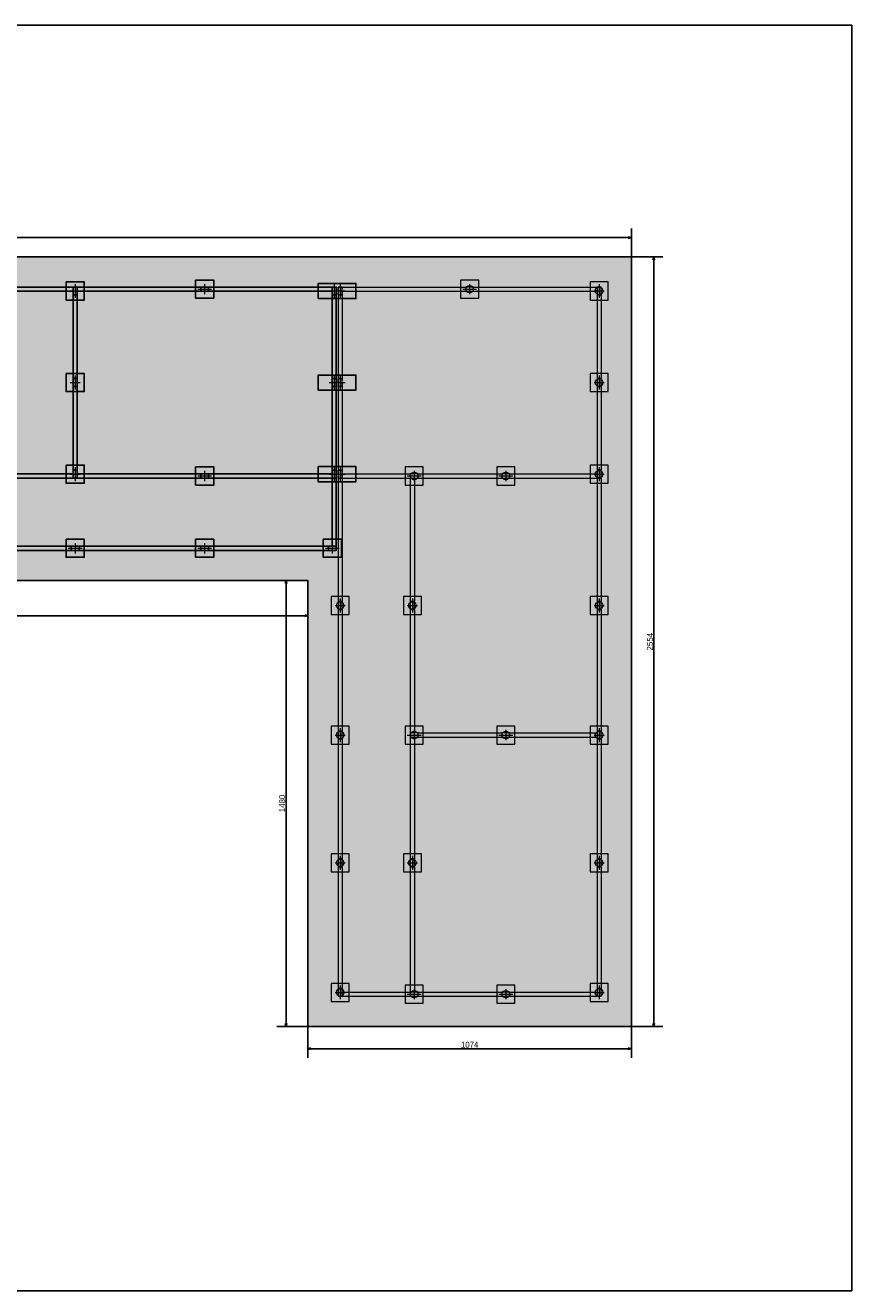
# Model space of a CAD drawing. Header units: millimetres. Extents: x -24 to 384, y -54 to 92.
# Tile 3 of 75: x 32 to 59, y 0 to 42. Entities that reach past the tile are written whole.
import ezdxf

# ---------------------------------------------------------------- set-up
doc = ezdxf.new("R2010")
doc.units = ezdxf.units.MM
doc.linetypes.add('ACAD_ISO03W100', pattern=[30, 12, -18])
for name, color, linetype, lineweight in [('BL_CONTORNO', 6, 'Continuous', 9), ('PILAR_EIXOS', 1, 'Continuous', 0), ('PILAR_RET', 2, 'Continuous', 9), ('SAP_CONTORNO', 6, 'Continuous', 9), ('VIG_FACES', 5, 'Continuous', 9)]:
    doc.layers.add(name, color=color, linetype=linetype, lineweight=lineweight)
doc.styles.add('GULIM', font='Gulim.ttf')
doc.linetypes.add('FENCELINE2', pattern='A,6.35,-2.54,[132,ltypeshp.shx,S=2.54,R=0,X=-2.54,Y=0],-2.54,25.4', length=36.83)
doc.dimstyles.new('GULIM-100', dxfattribs={"dimtxt": 0.2, "dimasz": 0.1, "dimexe": 0.3, "dimexo": 0, "dimgap": 0.025, "dimtad": 1, "dimdec": 1, "dimlfac": 100, "dimzin": 12, "dimdsep": 46, "dimtxsty": 'GULIM', "dimblk": 'OPEN30', "dimcen": 0, "dimclrd": 152, "dimclre": 152, "dimclrt": 152, "dimaunit": 1, "dimadec": 0, "dimazin": 0, "dimtfac": 1.875, "dimtdec": 1, "dimtmove": 2, "dimatfit": 3, "dimldrblk": 'OPEN30', "dimfxl": 0, "dimtolj": 1, "dimtzin": 12, "dimlwd": -1, "dimarcsym": 0})

# ---------------------------------------------------------------- blocks, each defined once
blk = doc.blocks.new('EIXOS_DO_PILAR')
at = {"layer": 'PILAR_EIXOS'}
for p, q in [((-0.5, 0), (0.5, 0)), ((0, -0.5), (0, 0.5))]:
    blk.add_line(p, q, dxfattribs=at)
blk = doc.blocks.new('_Open30')
at = {"color": 0, "linetype": 'ByBlock', "lineweight": -2}
for p, q in [((-1, 0.27), (0, 0)), ((0, 0), (-1, -0.27)), ((0, 0), (-1, 0))]:
    blk.add_line(p, q, dxfattribs=at)
blk = doc.blocks.new('*D3')
at = {"color": 152, "lineweight": -2, "transparency": 16777216}
for p, q in [((6.742, 34.312), (6.742, 35.254)), ((52.082, 34.312), (52.082, 35.254))]:
    blk.add_line(p, q, dxfattribs=at)
at = {"color": 152, "transparency": 16777216}
blk.add_line((51.982, 34.954), (6.842, 34.954), dxfattribs=at)
at = {"layer": 'Defpoints', "color": 0, "transparency": 16777216}
for p in [(6.742, 34.954), (6.742, 34.312), (52.082, 34.312)]:
    blk.add_point(p, dxfattribs=at)
at = {"color": 152, "transparency": 16777216, "xscale": 0.1, "yscale": 0.1, "zscale": 0.1, "rotation": 180}
blk.add_blockref('_Open30', (6.742, 34.954), dxfattribs=at)
at = {"color": 152, "transparency": 16777216, "xscale": 0.1, "yscale": 0.1, "zscale": 0.1}
blk.add_blockref('_Open30', (52.082, 34.954), dxfattribs=at)
at = {"color": 152, "transparency": 16777216, "insert": (29.412, 35.082), "char_height": 0.2, "attachment_point": 5, "style": 'GULIM'}
blk.add_mtext('\\A1;4534', dxfattribs=at)
blk = doc.blocks.new('*D5')
at = {"color": 152, "lineweight": -2, "transparency": 16777216}
for p, q in [((52.082, 34.312), (53.128, 34.312)), ((52.082, 8.772), (53.128, 8.772))]:
    blk.add_line(p, q, dxfattribs=at)
at = {"color": 152, "transparency": 16777216}
blk.add_line((52.828, 34.212), (52.828, 8.872), dxfattribs=at)
at = {"layer": 'Defpoints', "color": 0, "transparency": 16777216}
for p in [(52.082, 34.312), (52.082, 8.772), (52.828, 8.772)]:
    blk.add_point(p, dxfattribs=at)
at = {"color": 152, "transparency": 16777216, "xscale": 0.1, "yscale": 0.1, "zscale": 0.1}
for p, rotation in [((52.828, 34.312), 90), ((52.828, 8.772), 270)]:
    blk.add_blockref('_Open30', p, dxfattribs=dict(at, rotation=rotation))
at = {"color": 152, "transparency": 16777216, "insert": (52.7, 21.542), "char_height": 0.2, "attachment_point": 5, "rotation": 90, "style": 'GULIM'}
blk.add_mtext('\\A1;2554', dxfattribs=at)
blk = doc.blocks.new('*D6')
at = {"color": 152, "lineweight": -2, "transparency": 16777216}
for p, q in [((41.342, 8.772), (41.342, 7.733)), ((52.082, 8.772), (52.082, 7.733))]:
    blk.add_line(p, q, dxfattribs=at)
at = {"color": 152, "transparency": 16777216}
blk.add_line((41.442, 8.033), (51.982, 8.033), dxfattribs=at)
at = {"layer": 'Defpoints', "color": 0, "transparency": 16777216}
for p in [(41.342, 8.772), (52.082, 8.772), (52.082, 8.033)]:
    blk.add_point(p, dxfattribs=at)
at = {"color": 152, "transparency": 16777216, "xscale": 0.1, "yscale": 0.1, "zscale": 0.1, "rotation": 180}
blk.add_blockref('_Open30', (41.342, 8.033), dxfattribs=at)
at = {"color": 152, "transparency": 16777216, "xscale": 0.1, "yscale": 0.1, "zscale": 0.1}
blk.add_blockref('_Open30', (52.082, 8.033), dxfattribs=at)
at = {"color": 152, "transparency": 16777216, "insert": (46.712, 8.161), "char_height": 0.2, "attachment_point": 5, "style": 'GULIM'}
blk.add_mtext('\\A1;1074', dxfattribs=at)
blk = doc.blocks.new('*D7')
at = {"color": 152, "lineweight": -2, "transparency": 16777216}
for p, q in [((41.342, 23.572), (40.314, 23.572)), ((41.342, 8.772), (40.314, 8.772))]:
    blk.add_line(p, q, dxfattribs=at)
at = {"color": 152, "transparency": 16777216}
blk.add_line((40.614, 23.472), (40.614, 8.872), dxfattribs=at)
at = {"layer": 'Defpoints', "color": 0, "transparency": 16777216}
for p in [(41.342, 23.572), (40.614, 8.772), (41.342, 8.772)]:
    blk.add_point(p, dxfattribs=at)
at = {"color": 152, "transparency": 16777216, "xscale": 0.1, "yscale": 0.1, "zscale": 0.1}
for p, rotation in [((40.614, 23.572), 90), ((40.614, 8.772), 270)]:
    blk.add_blockref('_Open30', p, dxfattribs=dict(at, rotation=rotation))
at = {"color": 152, "transparency": 16777216, "insert": (40.487, 16.172), "char_height": 0.2, "attachment_point": 5, "rotation": 90, "style": 'GULIM'}
blk.add_mtext('\\A1;1480', dxfattribs=at)
blk = doc.blocks.new('*D8')
at = {"color": 152, "lineweight": -2, "transparency": 16777216}
for p, q in [((6.742, 23.572), (6.742, 22.104)), ((41.342, 23.572), (41.342, 22.104))]:
    blk.add_line(p, q, dxfattribs=at)
at = {"color": 152, "transparency": 16777216}
blk.add_line((41.242, 22.404), (6.842, 22.404), dxfattribs=at)
at = {"layer": 'Defpoints', "color": 0, "transparency": 16777216}
for p in [(6.742, 23.572), (41.342, 23.572), (6.742, 22.404)]:
    blk.add_point(p, dxfattribs=at)
at = {"color": 152, "transparency": 16777216, "xscale": 0.1, "yscale": 0.1, "zscale": 0.1, "rotation": 180}
blk.add_blockref('_Open30', (6.742, 22.404), dxfattribs=at)
at = {"color": 152, "transparency": 16777216, "xscale": 0.1, "yscale": 0.1, "zscale": 0.1}
blk.add_blockref('_Open30', (41.342, 22.404), dxfattribs=at)
at = {"color": 152, "transparency": 16777216, "insert": (24.042, 22.532), "char_height": 0.2, "attachment_point": 5, "style": 'GULIM'}
blk.add_mtext('\\A1;3460', dxfattribs=at)

msp = doc.modelspace()

# ---------------------------------------------------------------- hatches: boundary and pattern name
h = msp.add_hatch(color=11)
h.dxf.hatch_style = 1
h.paths.add_polyline_path([(6.7422, 34.3116), (52.0822, 34.3116), (52.0822, 8.7716), (41.3422, 8.7716), (41.3422, 23.5716), (6.7422, 23.5716)])

# ---------------------------------------------------------------- linework, layer by layer
at = {"color": 1}
for p, q in [((29.4422, 33.3116), (33.5422, 33.3116)), ((33.6822, 33.3116), (37.7822, 33.3116)), ((38.0422, 33.3116), (42.1422, 33.3116)), ((29.4422, 33.1716), (33.5422, 33.1716)), ((33.5422, 33.0516), (33.5422, 30.2716)), ((33.6822, 33.1716), (37.7822, 33.1716)), ((33.6822, 33.0516), (33.6822, 30.2716)), ((38.0422, 33.1716), (42.1422, 33.1716)), ((42.1422, 33.0516), (42.1422, 30.2716)), ((42.2822, 33.0516), (42.2822, 30.2716)), ((33.5422, 30.0116), (33.5422, 27.2316)), ((33.6822, 30.0116), (33.6822, 27.2316)), ((42.1422, 30.0116), (42.1422, 27.2316)), ((42.2822, 30.0116), (42.2822, 27.2316)), ((33.5422, 26.9716), (29.4422, 26.9716)), ((33.5422, 27.1116), (31.1322, 27.1116)), ((33.6822, 27.1116), (37.7822, 27.1116)), ((33.6822, 26.9716), (37.7822, 26.9716)), ((38.0422, 27.1116), (42.1422, 27.1116)), ((38.0422, 26.9716), (42.1422, 26.9716)), ((42.1422, 26.9716), (42.1422, 24.7116)), ((42.2822, 26.9716), (42.2822, 24.7116)), ((29.4422, 24.7116), (33.4822, 24.7116)), ((29.4422, 24.5716), (33.4822, 24.5716)), ((33.7422, 24.7116), (37.7822, 24.7116)), ((33.7422, 24.5716), (37.7822, 24.5716)), ((38.0422, 24.7116), (42.0222, 24.7116)), ((38.0422, 24.5716), (42.0222, 24.5716))]:
    msp.add_line(p, q, dxfattribs=at)
msp.add_lwpolyline([(0, 0), (59.4, 0), (59.4, 42), (0, 42)], close=True)
at = {"color": 3, "linetype": 'FENCELINE2', "ltscale": 0.05}
msp.add_lwpolyline([(6.7422, 34.3116), (52.0822, 34.3116), (52.0822, 8.7716), (41.3422, 8.7716), (41.3422, 23.5716), (6.7422, 23.5716)], close=True, dxfattribs=at)
at = {"color": 1}
for points in [[(33.3122, 33.4816), (33.3122, 32.8816), (33.9122, 32.8816), (33.9122, 33.4816), (33.3122, 33.4816)], [(33.5422, 33.3116), (33.5422, 33.0516), (33.6822, 33.0516), (33.6822, 33.3116), (33.5422, 33.3116)], [(33.5422, 33.3116), (33.5422, 33.0516), (33.6822, 33.0516), (33.6822, 33.3116), (33.5422, 33.3116)], [(37.6122, 33.5416), (37.6122, 32.9416), (38.2122, 32.9416), (38.2122, 33.5416), (37.6122, 33.5416)], [(37.7822, 33.3116), (37.7822, 33.1716), (38.0422, 33.1716), (38.0422, 33.3116), (37.7822, 33.3116)], [(37.7822, 33.3116), (37.7822, 33.1716), (38.0422, 33.1716), (38.0422, 33.3116), (37.7822, 33.3116)], [(41.6872, 32.9316), (42.9372, 32.9316), (42.9372, 33.4316), (41.6872, 33.4316), (41.6872, 32.9316)], [(42.1422, 33.3116), (42.1422, 33.0516), (42.2822, 33.0516), (42.2822, 33.3116), (42.1422, 33.3116)], [(42.1422, 33.3116), (42.1422, 33.0516), (42.2822, 33.0516), (42.2822, 33.3116), (42.1422, 33.3116)], [(33.3122, 30.4416), (33.3122, 29.8416), (33.9122, 29.8416), (33.9122, 30.4416), (33.3122, 30.4416)], [(33.5422, 30.2716), (33.5422, 30.0116), (33.6822, 30.0116), (33.6822, 30.2716), (33.5422, 30.2716)], [(33.5422, 30.2716), (33.5422, 30.0116), (33.6822, 30.0116), (33.6822, 30.2716), (33.5422, 30.2716)], [(41.6872, 29.8916), (42.9372, 29.8916), (42.9372, 30.3916), (41.6872, 30.3916), (41.6872, 29.8916)], [(42.1422, 30.2716), (42.1422, 30.0116), (42.2822, 30.0116), (42.2822, 30.2716), (42.1422, 30.2716)], [(42.1422, 30.2716), (42.1422, 30.0116), (42.2822, 30.0116), (42.2822, 30.2716), (42.1422, 30.2716)], [(33.3122, 27.4016), (33.3122, 26.8016), (33.9122, 26.8016), (33.9122, 27.4016), (33.3122, 27.4016)], [(37.6122, 27.3416), (37.6122, 26.7416), (38.2122, 26.7416), (38.2122, 27.3416), (37.6122, 27.3416)], [(41.6872, 26.8516), (42.9372, 26.8516), (42.9372, 27.3516), (41.6872, 27.3516), (41.6872, 26.8516)], [(33.5422, 27.2316), (33.5422, 26.9716), (33.6822, 26.9716), (33.6822, 27.2316), (33.5422, 27.2316)], [(33.5422, 27.2316), (33.5422, 26.9716), (33.6822, 26.9716), (33.6822, 27.2316), (33.5422, 27.2316)], [(37.7822, 27.1116), (37.7822, 26.9716), (38.0422, 26.9716), (38.0422, 27.1116), (37.7822, 27.1116)], [(37.7822, 27.1116), (37.7822, 26.9716), (38.0422, 26.9716), (38.0422, 27.1116), (37.7822, 27.1116)], [(42.1422, 27.2316), (42.1422, 26.9716), (42.2822, 26.9716), (42.2822, 27.2316), (42.1422, 27.2316)], [(42.1422, 27.2316), (42.1422, 26.9716), (42.2822, 26.9716), (42.2822, 27.2316), (42.1422, 27.2316)], [(33.3122, 24.9416), (33.3122, 24.3416), (33.9122, 24.3416), (33.9122, 24.9416), (33.3122, 24.9416)], [(37.6122, 24.9416), (37.6122, 24.3416), (38.2122, 24.3416), (38.2122, 24.9416), (37.6122, 24.9416)], [(41.8522, 24.9416), (41.8522, 24.3416), (42.4522, 24.3416), (42.4522, 24.9416), (41.8522, 24.9416)], [(33.4822, 24.7116), (33.4822, 24.5716), (33.7422, 24.5716), (33.7422, 24.7116), (33.4822, 24.7116)], [(33.4822, 24.7116), (33.4822, 24.5716), (33.7422, 24.5716), (33.7422, 24.7116), (33.4822, 24.7116)], [(37.7822, 24.7116), (37.7822, 24.5716), (38.0422, 24.5716), (38.0422, 24.7116), (37.7822, 24.7116)], [(37.7822, 24.7116), (37.7822, 24.5716), (38.0422, 24.5716), (38.0422, 24.7116), (37.7822, 24.7116)], [(42.0222, 24.7116), (42.0222, 24.5716), (42.2822, 24.5716), (42.2822, 24.7116), (42.0222, 24.7116)], [(42.0222, 24.7116), (42.0222, 24.5716), (42.2822, 24.5716), (42.2822, 24.7116), (42.0222, 24.7116)]]:
    msp.add_lwpolyline(points, close=True, dxfattribs=at)
at = {"color": 1, "linetype": 'ACAD_ISO03W100', "ltscale": 0.005}
for points in [[(42.3422, 33.3116), (42.3422, 33.0516), (42.4822, 33.0516), (42.4822, 33.3116), (42.3422, 33.3116)], [(42.3422, 30.2716), (42.3422, 30.0116), (42.4822, 30.0116), (42.4822, 30.2716), (42.3422, 30.2716)], [(42.3422, 27.2316), (42.3422, 26.9716), (42.4822, 26.9716), (42.4822, 27.2316), (42.3422, 27.2316)]]:
    msp.add_lwpolyline(points, close=True, dxfattribs=at)
at = {"layer": 'BL_CONTORNO', "color": 1}
for points in [[(46.4122, 33.5416), (46.4122, 32.9416), (47.0122, 32.9416), (47.0122, 33.5416), (46.4122, 33.5416)], [(50.7122, 33.4816), (50.7122, 32.8816), (51.3122, 32.8816), (51.3122, 33.4816), (50.7122, 33.4816)], [(50.7122, 30.4416), (50.7122, 29.8416), (51.3122, 29.8416), (51.3122, 30.4416), (50.7122, 30.4416)], [(44.5722, 27.3416), (44.5722, 26.7416), (45.1722, 26.7416), (45.1722, 27.3416), (44.5722, 27.3416)], [(47.6122, 27.3416), (47.6122, 26.7416), (48.2122, 26.7416), (48.2122, 27.3416), (47.6122, 27.3416)], [(50.7122, 27.4016), (50.7122, 26.8016), (51.3122, 26.8016), (51.3122, 27.4016), (50.7122, 27.4016)], [(42.1122, 23.0416), (42.1122, 22.4416), (42.7122, 22.4416), (42.7122, 23.0416), (42.1122, 23.0416)], [(44.5122, 23.0416), (44.5122, 22.4416), (45.1122, 22.4416), (45.1122, 23.0416), (44.5122, 23.0416)], [(50.7122, 23.0416), (50.7122, 22.4416), (51.3122, 22.4416), (51.3122, 23.0416), (50.7122, 23.0416)], [(42.1122, 18.7416), (42.1122, 18.1416), (42.7122, 18.1416), (42.7122, 18.7416), (42.1122, 18.7416)], [(44.5722, 18.7416), (44.5722, 18.1416), (45.1722, 18.1416), (45.1722, 18.7416), (44.5722, 18.7416)], [(47.6122, 18.7416), (47.6122, 18.1416), (48.2122, 18.1416), (48.2122, 18.7416), (47.6122, 18.7416)], [(50.7122, 18.7416), (50.7122, 18.1416), (51.3122, 18.1416), (51.3122, 18.7416), (50.7122, 18.7416)], [(42.1122, 14.5016), (42.1122, 13.9016), (42.7122, 13.9016), (42.7122, 14.5016), (42.1122, 14.5016)], [(44.5122, 14.5016), (44.5122, 13.9016), (45.1122, 13.9016), (45.1122, 14.5016), (44.5122, 14.5016)], [(50.7122, 14.5016), (50.7122, 13.9016), (51.3122, 13.9016), (51.3122, 14.5016), (50.7122, 14.5016)], [(42.1122, 10.2016), (42.1122, 9.6016), (42.7122, 9.6016), (42.7122, 10.2016), (42.1122, 10.2016)], [(44.5722, 10.1416), (44.5722, 9.5416), (45.1722, 9.5416), (45.1722, 10.1416), (44.5722, 10.1416)], [(47.6122, 10.1416), (47.6122, 9.5416), (48.2122, 9.5416), (48.2122, 10.1416), (47.6122, 10.1416)], [(50.7122, 10.2016), (50.7122, 9.6016), (51.3122, 9.6016), (51.3122, 10.2016), (50.7122, 10.2016)]]:
    msp.add_lwpolyline(points, close=True, dxfattribs=at)
at = {"layer": 'PILAR_RET', "color": 1}
for points in [[(42.3422, 33.3116), (42.3422, 33.0516), (42.4822, 33.0516), (42.4822, 33.3116), (42.3422, 33.3116)], [(42.3422, 33.3116), (42.3422, 33.0516), (42.4822, 33.0516), (42.4822, 33.3116), (42.3422, 33.3116)], [(46.5822, 33.3116), (46.5822, 33.1716), (46.8422, 33.1716), (46.8422, 33.3116), (46.5822, 33.3116)], [(46.5822, 33.3116), (46.5822, 33.1716), (46.8422, 33.1716), (46.8422, 33.3116), (46.5822, 33.3116)], [(50.9422, 33.3116), (50.9422, 33.0516), (51.0822, 33.0516), (51.0822, 33.3116), (50.9422, 33.3116)], [(50.9422, 33.3116), (50.9422, 33.0516), (51.0822, 33.0516), (51.0822, 33.3116), (50.9422, 33.3116)], [(42.3422, 30.2716), (42.3422, 30.0116), (42.4822, 30.0116), (42.4822, 30.2716), (42.3422, 30.2716)], [(42.3422, 30.2716), (42.3422, 30.0116), (42.4822, 30.0116), (42.4822, 30.2716), (42.3422, 30.2716)], [(50.9422, 30.2716), (50.9422, 30.0116), (51.0822, 30.0116), (51.0822, 30.2716), (50.9422, 30.2716)], [(50.9422, 30.2716), (50.9422, 30.0116), (51.0822, 30.0116), (51.0822, 30.2716), (50.9422, 30.2716)], [(42.3422, 27.2316), (42.3422, 26.9716), (42.4822, 26.9716), (42.4822, 27.2316), (42.3422, 27.2316)], [(42.3422, 27.2316), (42.3422, 26.9716), (42.4822, 26.9716), (42.4822, 27.2316), (42.3422, 27.2316)], [(44.7422, 27.1116), (44.7422, 26.9716), (45.0022, 26.9716), (45.0022, 27.1116), (44.7422, 27.1116)], [(44.7422, 27.1116), (44.7422, 26.9716), (45.0022, 26.9716), (45.0022, 27.1116), (44.7422, 27.1116)], [(47.7822, 27.1116), (47.7822, 26.9716), (48.0422, 26.9716), (48.0422, 27.1116), (47.7822, 27.1116)], [(47.7822, 27.1116), (47.7822, 26.9716), (48.0422, 26.9716), (48.0422, 27.1116), (47.7822, 27.1116)], [(50.9422, 27.2316), (50.9422, 26.9716), (51.0822, 26.9716), (51.0822, 27.2316), (50.9422, 27.2316)], [(50.9422, 27.2316), (50.9422, 26.9716), (51.0822, 26.9716), (51.0822, 27.2316), (50.9422, 27.2316)], [(42.3422, 22.8716), (42.3422, 22.6116), (42.4822, 22.6116), (42.4822, 22.8716), (42.3422, 22.8716)], [(42.3422, 22.8716), (42.3422, 22.6116), (42.4822, 22.6116), (42.4822, 22.8716), (42.3422, 22.8716)], [(44.7422, 22.8716), (44.7422, 22.6116), (44.8822, 22.6116), (44.8822, 22.8716), (44.7422, 22.8716)], [(44.7422, 22.8716), (44.7422, 22.6116), (44.8822, 22.6116), (44.8822, 22.8716), (44.7422, 22.8716)], [(50.9422, 22.8716), (50.9422, 22.6116), (51.0822, 22.6116), (51.0822, 22.8716), (50.9422, 22.8716)], [(50.9422, 22.8716), (50.9422, 22.6116), (51.0822, 22.6116), (51.0822, 22.8716), (50.9422, 22.8716)], [(42.3422, 18.5716), (42.3422, 18.3116), (42.4822, 18.3116), (42.4822, 18.5716), (42.3422, 18.5716)], [(42.3422, 18.5716), (42.3422, 18.3116), (42.4822, 18.3116), (42.4822, 18.5716), (42.3422, 18.5716)], [(44.7422, 18.5116), (44.7422, 18.3716), (45.0022, 18.3716), (45.0022, 18.5116), (44.7422, 18.5116)], [(44.7422, 18.5116), (44.7422, 18.3716), (45.0022, 18.3716), (45.0022, 18.5116), (44.7422, 18.5116)], [(47.7822, 18.5116), (47.7822, 18.3716), (48.0422, 18.3716), (48.0422, 18.5116), (47.7822, 18.5116)], [(47.7822, 18.5116), (47.7822, 18.3716), (48.0422, 18.3716), (48.0422, 18.5116), (47.7822, 18.5116)], [(50.9422, 18.5716), (50.9422, 18.3116), (51.0822, 18.3116), (51.0822, 18.5716), (50.9422, 18.5716)], [(50.9422, 18.5716), (50.9422, 18.3116), (51.0822, 18.3116), (51.0822, 18.5716), (50.9422, 18.5716)], [(42.3422, 14.3316), (42.3422, 14.0716), (42.4822, 14.0716), (42.4822, 14.3316), (42.3422, 14.3316)], [(42.3422, 14.3316), (42.3422, 14.0716), (42.4822, 14.0716), (42.4822, 14.3316), (42.3422, 14.3316)], [(44.7422, 14.3316), (44.7422, 14.0716), (44.8822, 14.0716), (44.8822, 14.3316), (44.7422, 14.3316)], [(44.7422, 14.3316), (44.7422, 14.0716), (44.8822, 14.0716), (44.8822, 14.3316), (44.7422, 14.3316)], [(50.9422, 14.3316), (50.9422, 14.0716), (51.0822, 14.0716), (51.0822, 14.3316), (50.9422, 14.3316)], [(50.9422, 14.3316), (50.9422, 14.0716), (51.0822, 14.0716), (51.0822, 14.3316), (50.9422, 14.3316)], [(42.3422, 10.0316), (42.3422, 9.7716), (42.4822, 9.7716), (42.4822, 10.0316), (42.3422, 10.0316)], [(42.3422, 10.0316), (42.3422, 9.7716), (42.4822, 9.7716), (42.4822, 10.0316), (42.3422, 10.0316)], [(44.7422, 9.9116), (44.7422, 9.7716), (45.0022, 9.7716), (45.0022, 9.9116), (44.7422, 9.9116)], [(44.7422, 9.9116), (44.7422, 9.7716), (45.0022, 9.7716), (45.0022, 9.9116), (44.7422, 9.9116)], [(47.7822, 9.9116), (47.7822, 9.7716), (48.0422, 9.7716), (48.0422, 9.9116), (47.7822, 9.9116)], [(47.7822, 9.9116), (47.7822, 9.7716), (48.0422, 9.7716), (48.0422, 9.9116), (47.7822, 9.9116)], [(50.9422, 10.0316), (50.9422, 9.7716), (51.0822, 9.7716), (51.0822, 10.0316), (50.9422, 10.0316)], [(50.9422, 10.0316), (50.9422, 9.7716), (51.0822, 9.7716), (51.0822, 10.0316), (50.9422, 10.0316)]]:
    msp.add_lwpolyline(points, close=True, dxfattribs=at)
at = {"layer": 'SAP_CONTORNO', "color": 1}
for centre in [(46.7122, 33.2416), (51.0122, 33.1816), (51.0122, 30.1416), (44.8722, 27.0416), (47.9122, 27.0416), (51.0122, 27.1016), (42.4122, 22.7416), (44.8122, 22.7416), (51.0122, 22.7416), (42.4122, 18.4416), (44.8722, 18.4416), (47.9122, 18.4416), (51.0122, 18.4416), (42.4122, 14.2016), (44.8122, 14.2016), (51.0122, 14.2016), (42.4122, 9.9016), (44.8722, 9.8416), (47.9122, 9.8416), (51.0122, 9.9016)]:
    msp.add_circle(centre, 0.125, dxfattribs=at)
at = {"layer": 'VIG_FACES', "color": 1}
for p, q in [((42.4822, 33.3116), (46.5822, 33.3116)), ((46.8422, 33.3116), (50.9422, 33.3116)), ((42.3422, 33.0516), (42.3422, 30.2716)), ((42.4822, 33.1716), (46.5822, 33.1716)), ((42.4822, 33.0516), (42.4822, 30.2716)), ((46.8422, 33.1716), (50.9422, 33.1716)), ((50.9422, 33.0516), (50.9422, 30.2716)), ((51.0822, 33.0516), (51.0822, 30.2716)), ((42.3422, 30.0116), (42.3422, 27.2316)), ((42.4822, 30.0116), (42.4822, 27.2316)), ((50.9422, 30.0116), (50.9422, 27.2316)), ((51.0822, 30.0116), (51.0822, 27.2316)), ((42.3422, 26.9716), (42.3422, 22.8716)), ((42.4822, 27.1116), (44.7422, 27.1116)), ((42.4822, 26.9716), (42.4822, 22.8716)), ((42.4822, 26.9716), (44.7422, 26.9716)), ((44.7422, 26.9716), (44.7422, 22.8716)), ((44.8822, 26.9716), (44.8822, 22.8716)), ((45.0022, 27.1116), (47.7822, 27.1116)), ((45.0022, 26.9716), (47.7822, 26.9716)), ((48.0422, 27.1116), (50.9422, 27.1116)), ((48.0422, 26.9716), (50.9422, 26.9716)), ((50.9422, 26.9716), (50.9422, 22.8716)), ((51.0822, 26.9716), (51.0822, 22.8716)), ((42.3422, 22.6116), (42.3422, 18.5716)), ((42.4822, 22.6116), (42.4822, 18.5716)), ((44.7422, 22.6116), (44.7422, 18.5116)), ((44.8822, 22.6116), (44.8822, 18.5116)), ((50.9422, 22.6116), (50.9422, 18.5716)), ((51.0822, 22.6116), (51.0822, 18.5716)), ((45.0022, 18.5116), (47.7822, 18.5116)), ((48.0422, 18.5116), (50.9422, 18.5116)), ((42.3422, 18.3116), (42.3422, 14.3316)), ((42.4822, 18.3116), (42.4822, 14.3316)), ((44.7422, 18.3716), (44.7422, 14.3316)), ((44.8822, 18.3716), (44.8822, 14.3316)), ((45.0022, 18.3716), (47.7822, 18.3716)), ((48.0422, 18.3716), (50.9422, 18.3716)), ((50.9422, 18.3116), (50.9422, 14.3316)), ((51.0822, 18.3116), (51.0822, 14.3316)), ((42.3422, 14.0716), (42.3422, 10.0316)), ((42.4822, 14.0716), (42.4822, 10.0316)), ((44.7422, 14.0716), (44.7422, 9.9116)), ((44.8822, 14.0716), (44.8822, 9.9116)), ((50.9422, 14.0716), (50.9422, 10.0316)), ((51.0822, 14.0716), (51.0822, 10.0316)), ((42.4822, 9.9116), (44.7422, 9.9116)), ((42.4822, 9.7716), (44.7422, 9.7716)), ((45.0022, 9.9116), (47.7822, 9.9116)), ((45.0022, 9.7716), (47.7822, 9.7716)), ((48.0422, 9.9116), (50.9422, 9.9116)), ((48.0422, 9.7716), (50.9422, 9.7716))]:
    msp.add_line(p, q, dxfattribs=at)

# ---------------------------------------------------------------- block references
at = {"color": 1, "rotation": 270}
for p, xscale, yscale in [((33.6122, 33.1816), 0.46, 0.34), ((37.9122, 33.2416), 0.34, 0.46), ((42.2122, 33.1816), 0.46, 0.34), ((33.6122, 30.1416), 0.46, 0.34), ((42.2122, 30.1416), 0.46, 0.34), ((33.6122, 27.1016), 0.46, 0.34), ((42.2122, 27.1016), 0.46, 0.34), ((37.9122, 27.0416), 0.34, 0.46), ((33.6122, 24.6416), 0.34, 0.46), ((37.9122, 24.6416), 0.34, 0.46), ((42.1522, 24.6416), 0.34, 0.46)]:
    msp.add_blockref('EIXOS_DO_PILAR', p, dxfattribs=dict(at, xscale=xscale, yscale=yscale))
at = {"layer": 'PILAR_EIXOS', "color": 1, "rotation": 270}
for p, xscale, yscale in [((42.4122, 33.1816), 0.46, 0.34), ((46.7122, 33.2416), 0.34, 0.46), ((51.0122, 33.1816), 0.46, 0.34), ((42.4122, 30.1416), 0.46, 0.34), ((51.0122, 30.1416), 0.46, 0.34), ((42.4122, 27.1016), 0.46, 0.34), ((51.0122, 27.1016), 0.46, 0.34), ((44.8722, 27.0416), 0.34, 0.46), ((47.9122, 27.0416), 0.34, 0.46), ((42.4122, 22.7416), 0.46, 0.34), ((44.8122, 22.7416), 0.46, 0.34), ((51.0122, 22.7416), 0.46, 0.34), ((42.4122, 18.4416), 0.46, 0.34), ((44.8722, 18.4416), 0.34, 0.46), ((47.9122, 18.4416), 0.34, 0.46), ((51.0122, 18.4416), 0.46, 0.34), ((42.4122, 14.2016), 0.46, 0.34), ((44.8122, 14.2016), 0.46, 0.34), ((51.0122, 14.2016), 0.46, 0.34), ((42.4122, 9.9016), 0.46, 0.34), ((51.0122, 9.9016), 0.46, 0.34), ((44.8722, 9.8416), 0.34, 0.46), ((47.9122, 9.8416), 0.34, 0.46)]:
    msp.add_blockref('EIXOS_DO_PILAR', p, dxfattribs=dict(at, xscale=xscale, yscale=yscale))

# ---------------------------------------------------------------- dimensions: what is measured, and where the dimension line sits
for base, p1, p2, picture, middle in [((6.7422, 34.9543), (52.0822, 34.3116), (6.7422, 34.3116), '*D3', (29.4122, 35.0819)), ((6.7422, 22.4041), (41.3422, 23.5716), (6.7422, 23.5716), '*D8', (24.0422, 22.5318)), ((52.0822, 8.033), (41.3422, 8.7716), (52.0822, 8.7716), '*D6', (46.7122, 8.1608))]:
    dim = msp.add_linear_dim(base=base, p1=p1, p2=p2, dimstyle='GULIM-100')
    dim.commit()
    dim.dimension.update_dxf_attribs({"geometry": picture, "text_midpoint": middle})
for base, p1, p2, picture, middle in [((52.828, 8.7716), (52.0822, 34.3116), (52.0822, 8.7716), '*D5', (52.7003, 21.5416)), ((40.6144, 8.7716), (41.3422, 23.5716), (41.3422, 8.7716), '*D7', (40.4866, 16.1716))]:
    dim = msp.add_linear_dim(base=base, p1=p1, p2=p2, angle=90, dimstyle='GULIM-100')
    dim.commit()
    dim.dimension.update_dxf_attribs({"geometry": picture, "text_midpoint": middle})

doc.saveas('drawing.dxf')
